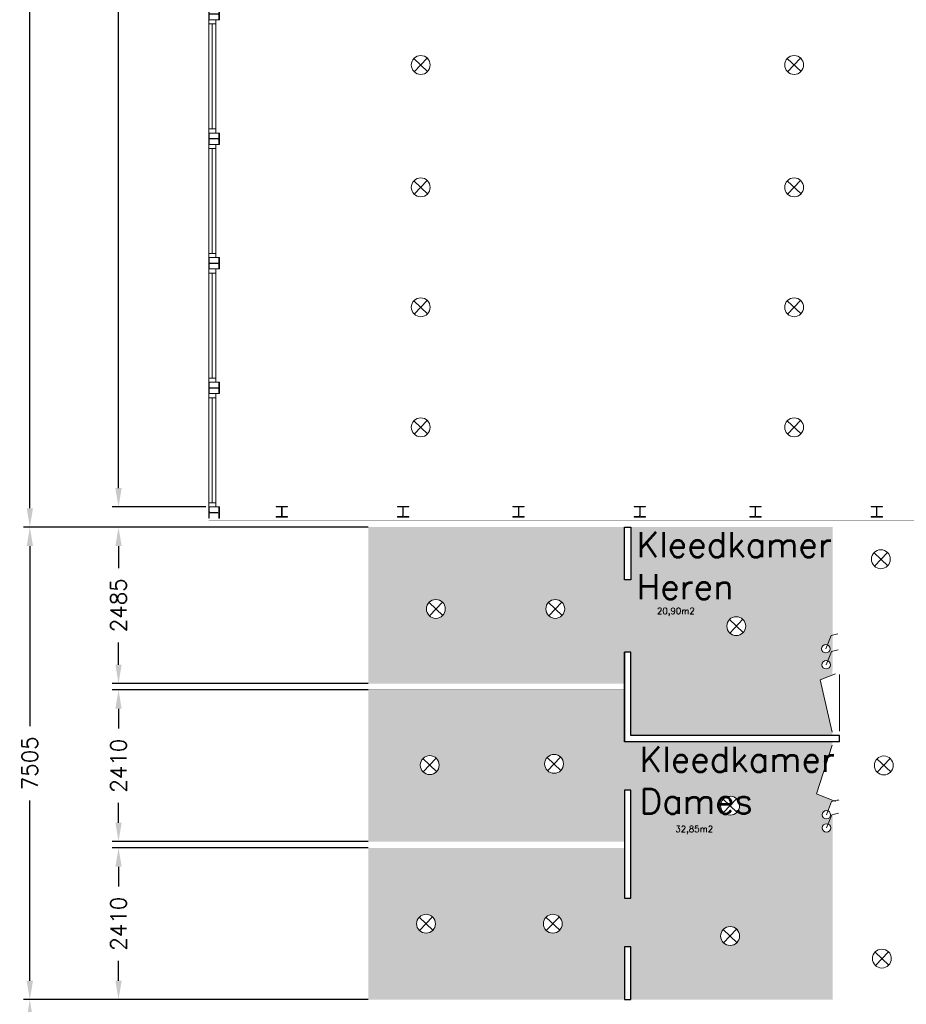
# Model space of a CAD drawing. Header units: millimetres. Extents: x -539328 to 307283, y -3176 to 118900.
# Tile 29 of 33: x 226772 to 240849, y 66063 to 81703. Entities that reach past the tile are written whole.
import ezdxf

# ---------------------------------------------------------------- set-up
doc = ezdxf.new("R2010")
doc.units = ezdxf.units.MM
doc.header["$LTSCALE"] = 50
doc.header["$MEASUREMENT"] = 0
doc.layers.get('0').update_dxf_attribs({"linetype": 'CONTINUOUS'})
doc.layers.get('DEFPOINTS').update_dxf_attribs({"linetype": 'CONTINUOUS'})
for name, color, linetype in [('Arcering', 21, 'CONTINUOUS'), ('Binnenkozijn', 4, 'CONTINUOUS'), ('Binnenmuur', 1, 'CONTINUOUS'), ('Buitenmuur', 1, 'CONTINUOUS'), ('Lichtpunt', 7, 'CONTINUOUS'), ('Maatvoering', 7, 'CONTINUOUS'), ('Profiel', 5, 'CONTINUOUS'), ('Schakelaar', 7, 'CONTINUOUS'), ('Scheidingswanden', 1, 'CONTINUOUS'), ('TEKST', 7, 'CONTINUOUS'), ('Timmerwerk', 5, 'CONTINUOUS'), ('Wandcontactdoos', 7, 'CONTINUOUS')]:
    doc.layers.add(name, color=color, linetype=linetype)
doc.layers.add('Binnendeurkozin', color=4, linetype='CONTINUOUS', lineweight=18)
doc.styles.get("Standard").update_dxf_attribs({"font": 'romans.shx'})
doc.dimstyles.new('DIM-ARR', dxfattribs={"dimtxt": 2.5, "dimasz": 3, "dimexe": 1, "dimexo": 0, "dimgap": 1.5, "dimtad": 1, "dimdsep": 46, "dimtxsty": 'Standard', "dimcen": -3, "dimdle": 1.25, "dimclrt": 7, "dimadec": 0, "dimazin": 0, "dimtfac": 0.8, "dimtmove": 2, "dimatfit": 3, "dimfxl": 1, "dimtvp": 1.8, "dimtolj": 1, "dimarcsym": 0})

# ---------------------------------------------------------------- blocks, each defined once
blk = doc.blocks.new('*D70')
at = {"layer": 'DEFPOINTS', "color": 0, "transparency": 16777216}
for p in [(226933, 66138), (229723, 66138), (229673, 19977)]:
    blk.add_point(p, dxfattribs=at)
at = {"layer": 'Maatvoering', "color": 0, "lineweight": -2, "transparency": 16777216}
for p, q in [((229723, 66138), (226833, 66138)), ((226933, 65838), (226933, 43683)), ((226933, 20277), (226933, 42336)), ((229673, 19977), (226833, 19977))]:
    blk.add_line(p, q, dxfattribs=at)
at = {"layer": 'Maatvoering', "color": 0, "transparency": 16777216}
for points in [[(226883, 65838), (226983, 65838), (226933, 66138)], [(226883, 20277), (226983, 20277), (226933, 19977)]]:
    blk.add_solid(points, dxfattribs=at)
at = {"layer": 'Maatvoering', "color": 7, "lineweight": 0, "transparency": 16777216, "insert": (226933, 43010), "char_height": 250, "attachment_point": 5, "rotation": 90}
blk.add_mtext('\\A1;46161', dxfattribs=at)
blk = doc.blocks.new('*D80')
at = {"layer": 'DEFPOINTS', "color": 0, "transparency": 16777216}
for p in [(228341, 71058), (232306, 71058), (232306, 68648)]:
    blk.add_point(p, dxfattribs=at)
at = {"layer": 'Maatvoering', "color": 0, "lineweight": -2, "transparency": 16777216}
for p, q in [((232306, 71058), (228241, 71058)), ((228341, 70758), (228341, 70444)), ((228341, 68948), (228341, 69263)), ((232306, 68648), (228241, 68648))]:
    blk.add_line(p, q, dxfattribs=at)
at = {"layer": 'Maatvoering', "color": 0, "transparency": 16777216}
for points in [[(228291, 70758), (228391, 70758), (228341, 71058)], [(228291, 68948), (228391, 68948), (228341, 68648)]]:
    blk.add_solid(points, dxfattribs=at)
at = {"layer": 'Maatvoering', "color": 7, "lineweight": 0, "transparency": 16777216, "insert": (228341, 69853), "char_height": 250, "attachment_point": 5, "rotation": 90}
blk.add_mtext('\\A1;2410', dxfattribs=at)
blk = doc.blocks.new('*D81')
at = {"layer": 'DEFPOINTS', "color": 0, "transparency": 16777216}
for p in [(226933, 95883), (229673, 95883), (229727, 73643)]:
    blk.add_point(p, dxfattribs=at)
at = {"layer": 'Maatvoering', "color": 0, "lineweight": -2, "transparency": 16777216}
for p, q in [((229673, 95883), (226833, 95883)), ((226933, 95583), (226933, 85473)), ((226933, 73943), (226933, 84054)), ((229727, 73643), (226833, 73643))]:
    blk.add_line(p, q, dxfattribs=at)
at = {"layer": 'Maatvoering', "color": 0, "transparency": 16777216}
for points in [[(226883, 95583), (226983, 95583), (226933, 95883)], [(226883, 73943), (226983, 73943), (226933, 73643)]]:
    blk.add_solid(points, dxfattribs=at)
at = {"layer": 'Maatvoering', "color": 7, "lineweight": 0, "transparency": 16777216, "insert": (226933, 84763), "char_height": 250, "attachment_point": 5, "rotation": 90}
blk.add_mtext('\\A1;22240', dxfattribs=at)
blk = doc.blocks.new('*D82')
at = {"layer": 'DEFPOINTS', "color": 0, "transparency": 16777216}
for p in [(228341, 95563), (229673, 95563), (229727, 73963)]:
    blk.add_point(p, dxfattribs=at)
at = {"layer": 'Maatvoering', "color": 0, "lineweight": -2, "transparency": 16777216}
for p, q in [((229673, 95563), (228241, 95563)), ((228341, 95263), (228341, 85473)), ((228341, 74263), (228341, 84054)), ((229727, 73963), (228241, 73963))]:
    blk.add_line(p, q, dxfattribs=at)
at = {"layer": 'Maatvoering', "color": 0, "transparency": 16777216}
for points in [[(228291, 95263), (228391, 95263), (228341, 95563)], [(228291, 74263), (228391, 74263), (228341, 73963)]]:
    blk.add_solid(points, dxfattribs=at)
at = {"layer": 'Maatvoering', "color": 7, "lineweight": 0, "transparency": 16777216, "insert": (228340, 84763), "char_height": 250, "attachment_point": 5, "rotation": 90}
blk.add_mtext('\\A1;21600', dxfattribs=at)
blk = doc.blocks.new('*D510')
at = {"layer": 'DEFPOINTS', "color": 0, "transparency": 16777216}
for p in [(228341, 68548), (232306, 68548), (232306, 66138)]:
    blk.add_point(p, dxfattribs=at)
at = {"layer": 'Maatvoering', "color": 0, "lineweight": -2, "transparency": 16777216}
for p, q in [((232306, 68548), (228241, 68548)), ((228341, 68248), (228341, 67934)), ((228341, 66438), (228341, 66753)), ((232306, 66138), (228241, 66138))]:
    blk.add_line(p, q, dxfattribs=at)
at = {"layer": 'Maatvoering', "color": 0, "transparency": 16777216}
for points in [[(228291, 68248), (228391, 68248), (228341, 68548)], [(228291, 66438), (228391, 66438), (228341, 66138)]]:
    blk.add_solid(points, dxfattribs=at)
at = {"layer": 'Maatvoering', "color": 7, "lineweight": 0, "transparency": 16777216, "insert": (228341, 67343), "char_height": 250, "attachment_point": 5, "rotation": 90}
blk.add_mtext('\\A1;2410', dxfattribs=at)
blk = doc.blocks.new('*D513')
at = {"layer": 'DEFPOINTS', "color": 0, "transparency": 16777216}
for p in [(228341, 73643), (232306, 73643), (232306, 71158)]:
    blk.add_point(p, dxfattribs=at)
at = {"layer": 'Maatvoering', "color": 0, "lineweight": -2, "transparency": 16777216}
for p, q in [((232306, 73643), (228241, 73643)), ((228341, 73343), (228341, 72991)), ((228341, 71458), (228341, 71810)), ((232306, 71158), (228241, 71158))]:
    blk.add_line(p, q, dxfattribs=at)
at = {"layer": 'Maatvoering', "color": 0, "transparency": 16777216}
for points in [[(228291, 73343), (228391, 73343), (228341, 73643)], [(228291, 71458), (228391, 71458), (228341, 71158)]]:
    blk.add_solid(points, dxfattribs=at)
at = {"layer": 'Maatvoering', "color": 7, "lineweight": 0, "transparency": 16777216, "insert": (228341, 72401), "char_height": 250, "attachment_point": 5, "rotation": 90}
blk.add_mtext('\\A1;2485', dxfattribs=at)
blk = doc.blocks.new('*D516')
at = {"layer": 'DEFPOINTS', "color": 0, "transparency": 16777216}
for p in [(226933, 73643), (232306, 73643), (232306, 66138)]:
    blk.add_point(p, dxfattribs=at)
at = {"layer": 'Maatvoering', "color": 0, "lineweight": -2, "transparency": 16777216}
for p, q in [((232306, 73643), (226833, 73643)), ((226933, 73343), (226933, 70481)), ((226933, 66438), (226933, 69300)), ((232306, 66138), (226833, 66138))]:
    blk.add_line(p, q, dxfattribs=at)
at = {"layer": 'Maatvoering', "color": 0, "transparency": 16777216}
for points in [[(226883, 73343), (226983, 73343), (226933, 73643)], [(226883, 66438), (226983, 66438), (226933, 66138)]]:
    blk.add_solid(points, dxfattribs=at)
at = {"layer": 'Maatvoering', "color": 7, "lineweight": 0, "transparency": 16777216, "insert": (226933, 69891), "char_height": 250, "attachment_point": 5, "rotation": 90}
blk.add_mtext('\\A1;7505', dxfattribs=at)

msp = doc.modelspace()

# ---------------------------------------------------------------- hatches: boundary and pattern name
at = {"layer": 'Arcering'}
h = msp.add_hatch(dxfattribs=at)
h.set_pattern_fill('ANGLE', color=256, scale=500)
h.set_pattern_definition([(0, (0, 0), (0, 137.5), [100, -37.5]), (90, (0, 0), (-137.5, 8e-15), [100, -37.5])])
h.paths.add_polyline_path([(239679.221, 73643.308), (236476.221, 73643.308), (236476.221, 72803.308), (236376.221, 72803.308), (236376.221, 73643.308), (232306.221, 73643.308), (232306.221, 71158.308), (236376.221, 71158.308), (236376.221, 71656.825), (236476.221, 71656.825), (236476.221, 70333.308), (239672.221, 70333.308), (239672.221, 70385.308), (239481.09, 71216.478), (239672.221, 71294.815), (239672.221, 71315.308), (239672.221, 71367.308), (239679.221, 71367.308), (239679.221, 71671.998), (239658.777, 71667.319), (239600.846, 71520.86, -0.30773044), (239643.518, 71458.092, -1), (239508.518, 71458.092, -0.529367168), (239600.846, 71520.86), (239658.777, 71667.319), (239679.221, 71671.998), (239679.221, 71927.319), (239653.79, 71921.497), (239595.858, 71775.038, -0.30773044), (239638.531, 71712.27, -1), (239503.531, 71712.27, -0.529367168), (239595.858, 71775.038), (239653.79, 71921.497), (239679.221, 71927.319)])
h.paths.add_polyline_path([(233229.742, 72343.515, -1), (233529.742, 72343.515, -1)], flags=16)
h.paths.add_polyline_path([(235125.756, 72343.515, -1), (235425.756, 72343.515, -1)], flags=16)
h.paths.add_polyline_path([(238299.1, 72070.079, -1), (237999.1, 72070.079, -1)], flags=16)
h.paths.add_polyline_path([(239672.221, 70181.308), (239672.221, 70233.308), (236376.221, 70233.308), (236376.221, 71058.308), (232306.221, 71058.308), (232306.221, 68648.308), (236376.221, 68648.308), (236376.221, 69463.308), (236476.221, 69463.308), (236476.221, 67748.308), (236376.221, 67748.308), (236376.221, 68548.308), (232306.221, 68548.308), (232306.221, 66138.308), (236376.221, 66138.308), (236376.221, 66978.308), (236476.221, 66978.308), (236476.221, 66138.308), (236772.722, 66138.308), (239679.221, 66138.308), (239679.221, 69077.689), (239664.493, 69074.318), (239606.562, 68927.859, -0.30773044), (239649.234, 68865.091, -1), (239514.234, 68865.091, -0.529367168), (239606.562, 68927.859), (239642.334, 69050.474, -0.827410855), (239512.066, 69075.301, -0.529367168), (239604.394, 69138.069), (239662.325, 69284.528), (239672.221, 69286.793), (239672.221, 69305.801), (239421.921, 69408.388)])
h.paths.add_polyline_path([(235406.211, 69882.585, -1), (235106.211, 69882.585, -1)], flags=16)
h.paths.add_polyline_path([(233132.009, 69863.054, -1), (233432.009, 69863.054, -1)], flags=16)
h.paths.add_polyline_path([(235386.665, 67343.531, -1), (235086.665, 67343.531, -1)], flags=16)
h.paths.add_polyline_path([(233373.37, 67343.531, -1), (233073.37, 67343.531, -1)], flags=16)
h.paths.add_polyline_path([(238201.368, 69218.525, -1), (237901.368, 69218.525, -1)], flags=16)
h.paths.add_polyline_path([(238201.368, 67148.218, -1), (237901.368, 67148.218, -1)], flags=16)
h.paths.add_polyline_path([(236865.267, 72218.92), (237553.362, 72218.92), (237553.362, 72387.968), (236865.267, 72387.968)], flags=24)
h.paths.add_polyline_path([(236464.31, 72398.225), (240016.691, 72398.225), (240016.691, 73664.892), (236464.31, 73664.892)], flags=9)
h.paths.add_polyline_path([(237156.689, 68754.678), (237844.784, 68754.678), (237844.784, 68923.725), (237156.689, 68923.725)], flags=24)
h.paths.add_polyline_path([(236512.602, 68988.785), (240064.983, 68988.785), (240064.983, 70255.451), (236512.602, 70255.451)], flags=9)

# ---------------------------------------------------------------- linework, layer by layer
at = {"layer": 'Binnendeurkozin', "lineweight": 0}
for p, q in [((239722.221, 71315.308), (239481.09, 71216.478)), ((239481.09, 71216.478), (239672.221, 70385.308)), ((239786.221, 70400.308), (239786.221, 71300.308)), ((239421.921, 69408.388), (239672.221, 70181.308)), ((239722.221, 69285.308), (239421.921, 69408.388))]:
    msp.add_line(p, q, dxfattribs=at)
at = {"layer": 'Binnendeurkozin', "lineweight": 0, "const_width": 0.8}
for points in [[(239786.221, 71367.308), (239672.221, 71367.308), (239672.221, 71315.308), (239722.221, 71315.308), (239722.221, 71300.308), (239786.221, 71300.308), (239786.221, 71367.308)], [(239672.221, 71315.308), (239722.221, 71315.308), (239722.221, 70385.308), (239672.221, 70385.308), (239672.221, 71315.308)], [(239786.221, 70333.308), (239672.221, 70333.308), (239672.221, 70385.308), (239722.221, 70385.308), (239722.221, 70400.308), (239786.221, 70400.308), (239786.221, 70333.308)], [(239786.221, 70233.308), (239672.221, 70233.308), (239672.221, 70181.308), (239722.221, 70181.308), (239722.221, 70166.308), (239786.221, 70166.308), (239786.221, 70233.308)], [(239672.221, 70181.308), (239722.221, 70181.308), (239722.221, 69285.308), (239672.221, 69285.308), (239672.221, 70181.308)], [(239786.221, 70200.308), (239786.221, 69300.308)], [(239786.221, 69233.308), (239672.221, 69233.308), (239672.221, 69285.308), (239722.221, 69285.308), (239722.221, 69300.308), (239786.221, 69300.308), (239786.221, 69233.308)]]:
    msp.add_lwpolyline(points, dxfattribs=at)
at = {"layer": 'Binnenkozijn', "lineweight": 0}
for p, q in [((229772.722, 81636.308), (229772.722, 79970.308)), ((229829.722, 79970.308), (229829.722, 81636.308)), ((229772.722, 79656.308), (229772.722, 77990.308)), ((229829.722, 77990.308), (229829.722, 79656.308)), ((229772.722, 77676.308), (229772.722, 76010.308)), ((229829.722, 76010.308), (229829.722, 77676.308)), ((229772.722, 75696.308), (229772.722, 74030.308)), ((229829.722, 74030.308), (229829.722, 75696.308))]:
    msp.add_line(p, q, dxfattribs=at)
for points in [[(229886.722, 81636.308), (229886.722, 81703.308), (229772.722, 81703.308), (229772.722, 81636.308), (229886.722, 81636.308)], [(229886.722, 79970.308), (229886.722, 81636.308)], [(229886.722, 79903.308), (229886.722, 79970.308), (229772.722, 79970.308), (229772.722, 79903.308), (229886.722, 79903.308)], [(229886.722, 79656.308), (229886.722, 79723.308), (229772.722, 79723.308), (229772.722, 79656.308), (229886.722, 79656.308)], [(229886.722, 77990.308), (229886.722, 79656.308)], [(229886.722, 77923.308), (229886.722, 77990.308), (229772.722, 77990.308), (229772.722, 77923.308), (229886.722, 77923.308)], [(229886.722, 77676.308), (229886.722, 77743.308), (229772.722, 77743.308), (229772.722, 77676.308), (229886.722, 77676.308)], [(229886.722, 76010.308), (229886.722, 77676.308)], [(229886.722, 75943.308), (229886.722, 76010.308), (229772.722, 76010.308), (229772.722, 75943.308), (229886.722, 75943.308)], [(229886.722, 75696.308), (229886.722, 75763.308), (229772.722, 75763.308), (229772.722, 75696.308), (229886.722, 75696.308)], [(229886.722, 74030.308), (229886.722, 75696.308)], [(229886.722, 73963.308), (229886.722, 74030.308), (229772.722, 74030.308), (229772.722, 73963.308), (229886.722, 73963.308)]]:
    msp.add_lwpolyline(points, dxfattribs=at)
at = {"layer": 'Binnenmuur', "lineweight": 0, "const_width": 0.8}
for points in [[(239679.221, 71367.308), (239779.221, 71367.308), (239779.221, 73643.308), (239679.221, 73643.308), (239679.221, 71367.308), (239679.221, 71367.308)], [(239679.221, 66138.308), (239779.221, 66138.308), (239779.221, 69233.308), (239679.221, 69233.308), (239679.221, 66138.308), (239679.221, 66138.308)]]:
    msp.add_lwpolyline(points, dxfattribs=at)
at = {"layer": 'Buitenmuur', "lineweight": 0, "const_width": 0.8}
for points in [[(242323.721, 73863.308), (242423.721, 73863.308), (242423.721, 73743.308), (242423.721, 73643.308), (229672.722, 73643.308), (229672.722, 73963.308), (229772.722, 73963.308), (229772.722, 73743.308), (242323.721, 73743.308), (242323.721, 73743.308), (242323.721, 73863.308)], [(242423.721, 73863.308), (242423.721, 73963.308), (242423.721, 73963.308), (242423.721, 73963.308), (242423.721, 73963.308), (229943.722, 73963.308), (229943.722, 73863.308), (242423.721, 73863.308), (242423.721, 73863.308)], [(232106.221, 73643.308), (232106.221, 66138.308), (232006.221, 66138.308), (232006.221, 73643.308), (232106.221, 73643.308)], [(236376.221, 71058.308), (232306.221, 71058.308), (232306.221, 71158.308), (236376.221, 71158.308), (236376.221, 71058.308)], [(236376.221, 68548.308), (232306.221, 68548.308), (232306.221, 68648.308), (236376.221, 68648.308), (236376.221, 68548.308)], [(241512.223, 66138.308), (236772.722, 66138.308), (229672.721, 66138.308), (229672.721, 65988.808), (229772.721, 65988.808), (229772.721, 66038.308), (236672.721, 66038.308), (241412.223, 66038.308), (241412.223, 65918.308), (241512.223, 65918.308), (241512.223, 66138.308)]]:
    msp.add_lwpolyline(points, dxfattribs=at)
msp.add_lwpolyline([(232306.221, 66138.308), (232306.221, 73643.308), (232206.221, 73643.308), (232206.221, 66138.308)], close=True, dxfattribs=at)
at = {"layer": 'Lichtpunt', "lineweight": 0}
for p, q in [((233030.396, 81087.387), (233247.939, 80880.807)), ((233035.877, 80875.326), (233242.457, 81092.869)), ((238959.572, 81087.387), (239177.115, 80880.807)), ((238965.054, 80875.326), (239171.633, 81092.869)), ((233030.396, 79143.492), (233247.939, 78936.913)), ((233035.877, 78931.431), (233242.457, 79148.974)), ((238959.572, 79143.492), (239177.115, 78936.913)), ((238965.054, 78931.431), (239171.633, 79148.974)), ((233030.396, 77238.882), (233247.939, 77032.302)), ((233035.877, 77026.82), (233242.457, 77244.363)), ((238959.572, 77238.882), (239177.115, 77032.302)), ((238965.054, 77026.82), (239171.633, 77244.363)), ((233030.396, 75331.985), (233247.939, 75125.405)), ((233035.877, 75119.924), (233242.457, 75337.467)), ((238959.572, 75331.985), (239177.115, 75125.405)), ((238965.054, 75119.924), (239171.633, 75337.467)), ((240336.477, 73236.42), (240554.02, 73029.84)), ((240341.959, 73024.359), (240548.538, 73241.901)), ((233270.97, 72446.805), (233488.513, 72240.225)), ((233276.452, 72234.744), (233483.032, 72452.286)), ((235166.985, 72446.805), (235384.528, 72240.225)), ((235172.467, 72234.744), (235379.046, 72452.286)), ((238040.329, 72173.368), (238257.872, 71966.789)), ((238045.81, 71961.307), (238252.39, 72178.85)), ((233173.238, 69966.344), (233390.781, 69759.764)), ((233178.719, 69754.283), (233385.299, 69971.825)), ((235147.439, 69985.875), (235364.982, 69779.295)), ((235152.921, 69773.814), (235359.501, 69991.356)), ((240383.187, 69961.066), (240600.73, 69754.486)), ((240388.668, 69749.004), (240595.248, 69966.547)), ((237942.596, 69321.815), (238160.139, 69115.235)), ((237948.078, 69109.754), (238154.657, 69327.297)), ((233114.599, 67446.821), (233332.141, 67240.241)), ((233120.08, 67234.759), (233326.66, 67452.302)), ((235127.894, 67446.821), (235345.436, 67240.241)), ((235133.375, 67234.759), (235339.955, 67452.302)), ((237948.078, 67039.447), (238154.657, 67256.99)), ((237942.596, 67251.508), (238160.139, 67044.929)), ((240351.915, 66892.868), (240569.457, 66686.288)), ((240357.396, 66680.807), (240563.976, 66898.349))]:
    msp.add_line(p, q, dxfattribs=at)
for centre in [(233139.167, 80984.097), (239068.343, 80984.097), (233139.167, 79040.203), (239068.343, 79040.203), (233139.167, 77135.592), (239068.343, 77135.592), (233139.167, 75228.695), (239068.343, 75228.695), (240445.249, 73133.13), (233379.742, 72343.515), (235275.756, 72343.515), (238149.1, 72070.079), (233282.009, 69863.054), (235256.211, 69882.585), (240491.958, 69857.776), (238051.368, 69218.525), (233223.37, 67343.531), (235236.665, 67343.531), (238051.368, 67148.218), (240460.686, 66789.578)]:
    msp.add_circle(centre, 150, dxfattribs=at)
at = {"layer": 'Profiel', "lineweight": 0}
for points in [[(229772.721, 81883.308), (229782.221, 81883.308), (229782.221, 81811.308, 0.414213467), (229797.221, 81796.308), (229919.221, 81796.308, 0.414213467), (229934.221, 81811.308), (229934.221, 81883.308), (229943.721, 81883.308), (229943.722, 81703.308), (229934.222, 81703.308), (229934.222, 81775.308, 0.41421385), (229919.222, 81790.308), (229797.222, 81790.308, 0.414213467), (229782.222, 81775.308), (229782.222, 81703.308), (229772.721, 81703.308)], [(229772.722, 79903.308), (229782.222, 79903.308), (229782.222, 79831.308, 0.414213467), (229797.222, 79816.308), (229919.222, 79816.308, 0.414213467), (229934.222, 79831.308), (229934.222, 79903.308), (229943.722, 79903.308), (229943.722, 79723.308), (229934.222, 79723.308), (229934.222, 79795.308, 0.41421385), (229919.222, 79810.308), (229797.222, 79810.308, 0.414213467), (229782.222, 79795.308), (229782.222, 79723.308), (229772.722, 79723.308)], [(229772.722, 77923.308), (229782.222, 77923.308), (229782.222, 77851.308, 0.414213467), (229797.222, 77836.308), (229919.222, 77836.308, 0.414213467), (229934.222, 77851.308), (229934.222, 77923.308), (229943.722, 77923.308), (229943.722, 77743.308), (229934.222, 77743.308), (229934.222, 77815.308, 0.41421385), (229919.222, 77830.308), (229797.222, 77830.308, 0.414213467), (229782.222, 77815.308), (229782.222, 77743.308), (229772.722, 77743.308)], [(229772.722, 75943.308), (229782.222, 75943.308), (229782.222, 75871.308, 0.414213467), (229797.222, 75856.308), (229919.222, 75856.308, 0.414213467), (229934.222, 75871.308), (229934.222, 75943.308), (229943.722, 75943.308), (229943.722, 75763.308), (229934.222, 75763.308), (229934.222, 75835.308, 0.41421385), (229919.222, 75850.308), (229797.222, 75850.308, 0.414213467), (229782.222, 75835.308), (229782.222, 75763.308), (229772.722, 75763.308)], [(229943.722, 73783.308), (229934.222, 73783.308), (229934.222, 73855.308, 0.414213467), (229919.222, 73870.308), (229797.222, 73870.308, 0.414213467), (229782.222, 73855.308), (229782.222, 73783.308), (229772.722, 73783.308), (229772.722, 73963.308), (229782.222, 73963.308), (229782.222, 73891.308, 0.41421385), (229797.222, 73876.308), (229919.222, 73876.308, 0.414213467), (229934.222, 73891.308), (229934.222, 73963.308), (229943.722, 73963.308)], [(231023.721, 73972.809), (231023.721, 73963.309), (230951.721, 73963.309, 0.414213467), (230936.721, 73948.309), (230936.721, 73826.309, 0.414213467), (230951.721, 73811.309), (231023.721, 73811.309), (231023.721, 73801.809), (230843.721, 73801.808), (230843.721, 73811.308), (230915.721, 73811.308, 0.41421385), (230930.721, 73826.308), (230930.721, 73948.308, 0.414213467), (230915.721, 73963.308), (230843.721, 73963.308), (230843.721, 73972.809)], [(232948.721, 73972.809), (232948.721, 73963.309), (232876.721, 73963.309, 0.414213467), (232861.721, 73948.309), (232861.721, 73826.309, 0.414213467), (232876.721, 73811.309), (232948.721, 73811.309), (232948.721, 73801.809), (232768.721, 73801.808), (232768.721, 73811.308), (232840.721, 73811.308, 0.41421385), (232855.721, 73826.308), (232855.721, 73948.308, 0.414213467), (232840.721, 73963.308), (232768.721, 73963.308), (232768.721, 73972.809)], [(234783.721, 73972.809), (234783.721, 73963.309), (234711.721, 73963.309, 0.414213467), (234696.721, 73948.309), (234696.721, 73826.309, 0.414213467), (234711.721, 73811.309), (234783.721, 73811.309), (234783.721, 73801.809), (234603.721, 73801.808), (234603.721, 73811.308), (234675.721, 73811.308, 0.41421385), (234690.721, 73826.308), (234690.721, 73948.308, 0.414213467), (234675.721, 73963.308), (234603.721, 73963.308), (234603.721, 73972.809)], [(236708.721, 73972.809), (236708.721, 73963.309), (236636.721, 73963.309, 0.414213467), (236621.721, 73948.309), (236621.721, 73826.309, 0.414213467), (236636.721, 73811.309), (236708.721, 73811.309), (236708.721, 73801.809), (236528.721, 73801.808), (236528.721, 73811.308), (236600.721, 73811.308, 0.41421385), (236615.721, 73826.308), (236615.721, 73948.308, 0.414213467), (236600.721, 73963.308), (236528.721, 73963.308), (236528.721, 73972.809)], [(238543.721, 73972.809), (238543.721, 73963.309), (238471.721, 73963.309, 0.414213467), (238456.721, 73948.309), (238456.721, 73826.309, 0.414213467), (238471.721, 73811.309), (238543.721, 73811.309), (238543.721, 73801.809), (238363.721, 73801.808), (238363.721, 73811.308), (238435.721, 73811.308, 0.41421385), (238450.721, 73826.308), (238450.721, 73948.308, 0.414213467), (238435.721, 73963.308), (238363.721, 73963.308), (238363.721, 73972.809)], [(240468.721, 73972.809), (240468.721, 73963.309), (240396.721, 73963.309, 0.414213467), (240381.721, 73948.309), (240381.721, 73826.309, 0.414213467), (240396.721, 73811.309), (240468.721, 73811.309), (240468.721, 73801.809), (240288.721, 73801.808), (240288.721, 73811.308), (240360.721, 73811.308, 0.41421385), (240375.721, 73826.308), (240375.721, 73948.308, 0.414213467), (240360.721, 73963.308), (240288.721, 73963.308), (240288.721, 73972.809)]]:
    msp.add_lwpolyline(points, format="xyb", close=True, dxfattribs=at)
at = {"layer": 'Schakelaar', "lineweight": 0}
for p, q in [((239571.031, 71712.27), (239653.79, 71921.497)), ((239576.018, 71458.092), (239658.777, 71667.319)), ((239579.566, 69075.301), (239662.325, 69284.528)), ((239581.734, 68865.091), (239664.493, 69074.318))]:
    msp.add_line(p, q, dxfattribs=at)
for centre in [(239571.031, 71712.27), (239576.018, 71458.092), (239579.566, 69075.301), (239581.734, 68865.091)]:
    msp.add_circle(centre, 67.5, dxfattribs=at)
at = {"layer": 'Scheidingswanden'}
msp.add_line((236376.221, 71656.825), (236376.221, 70233.308), dxfattribs=at)
for points in [[(236476.221, 72803.308), (236376.221, 72803.308), (236376.221, 73643.308), (236476.221, 73643.308), (236476.221, 72803.308)], [(239786.221, 70233.308), (239786.221, 70333.308), (236476.221, 70333.308), (236476.221, 71656.825), (236376.221, 71656.825)], [(239786.221, 70233.308), (236376.221, 70233.308), (236376.221, 71656.825)], [(236376.221, 67748.308), (236476.221, 67748.308), (236476.221, 69463.308), (236376.221, 69463.308), (236376.221, 67748.308)], [(236476.221, 66138.308), (236476.221, 66978.308), (236376.221, 66978.308), (236376.221, 66138.308), (236476.221, 66138.308)]]:
    msp.add_lwpolyline(points, dxfattribs=at)
at = {"layer": 'Timmerwerk', "lineweight": 0}
for p, q in [((229782.222, 81703.308), (229934.222, 81703.308)), ((229934.222, 79903.308), (229782.222, 79903.308)), ((229782.222, 79723.308), (229934.222, 79723.308)), ((229934.222, 77923.308), (229782.222, 77923.308)), ((229782.222, 77743.308), (229934.222, 77743.308)), ((229934.222, 75943.308), (229782.222, 75943.308)), ((229782.222, 75763.308), (229934.222, 75763.308)), ((229934.222, 73963.308), (229886.722, 73963.308))]:
    msp.add_line(p, q, dxfattribs=at)
at = {"layer": 'Wandcontactdoos', "lineweight": 0}
for p, q in [((239653.79, 71921.497), (239763.637, 71946.641)), ((239658.777, 71667.319), (239768.625, 71692.463)), ((239662.325, 69284.528), (239772.173, 69309.672)), ((239664.493, 69074.318), (239774.341, 69099.462))]:
    msp.add_line(p, q, dxfattribs=at)

# ---------------------------------------------------------------- texts
at = {"lineweight": 0, "char_height": 100, "attachment_point": 1}
for s, insert in [('20,90m2', (236890.267, 72362.968)), ('32,85m2', (237181.689, 68898.725))]:
    msp.add_mtext_dynamic_manual_height_columns(s, width=2150.52218, gutter_width=15, heights=[0], dxfattribs=dict(at, insert=insert))
at = {"layer": 'TEKST', "lineweight": 0, "char_height": 400, "attachment_point": 1}
for s, insert in [('Kleedkamer\\PHeren', (236564.31, 73564.892)), ('Kleedkamer\\PDames', (236612.602, 70155.451))]:
    msp.add_mtext_dynamic_manual_height_columns(s, width=2150.52218, gutter_width=15, heights=[0], dxfattribs=dict(at, insert=insert))

# ---------------------------------------------------------------- dimensions: what is measured, and where the dimension line sits
at = {"layer": 'Maatvoering', "lineweight": 0}
for base, p1, p2, picture, middle in [((226932.593, 95883.309), (229726.722, 73643.308), (229672.721, 95883.309), '*D81', (226932.593, 84763.309)), ((228340.511, 95563.31), (229726.722, 73963.311), (229672.721, 95563.31), '*D82', (228340.309, 84763.311)), ((226932.593, 73643.308), (232306.221, 66138.308), (232306.221, 73643.308), '*D516', (226932.593, 69890.808)), ((228340.511, 73643.308), (232306.221, 71158.308), (232306.221, 73643.308), '*D513', (228340.511, 72400.808)), ((228340.511, 71058.308), (232306.221, 68648.308), (232306.221, 71058.308), '*D80', (228340.511, 69853.308)), ((228340.511, 68548.308), (232306.221, 66138.308), (232306.221, 68548.308), '*D510', (228340.511, 67343.308)), ((226932.593, 66138.308), (229672.721, 19977.307), (229722.722, 66138.308), '*D70', (226932.593, 43009.558))]:
    dim = msp.add_linear_dim(base=base, p1=p1, p2=p2, angle=270, dimstyle='DIM-ARR', override={"dimscale": 100}, dxfattribs=at)
    dim.commit()
    dim.dimension.update_dxf_attribs({"geometry": picture, "text_midpoint": middle, "dimtype": 160})

doc.saveas('drawing.dxf')
